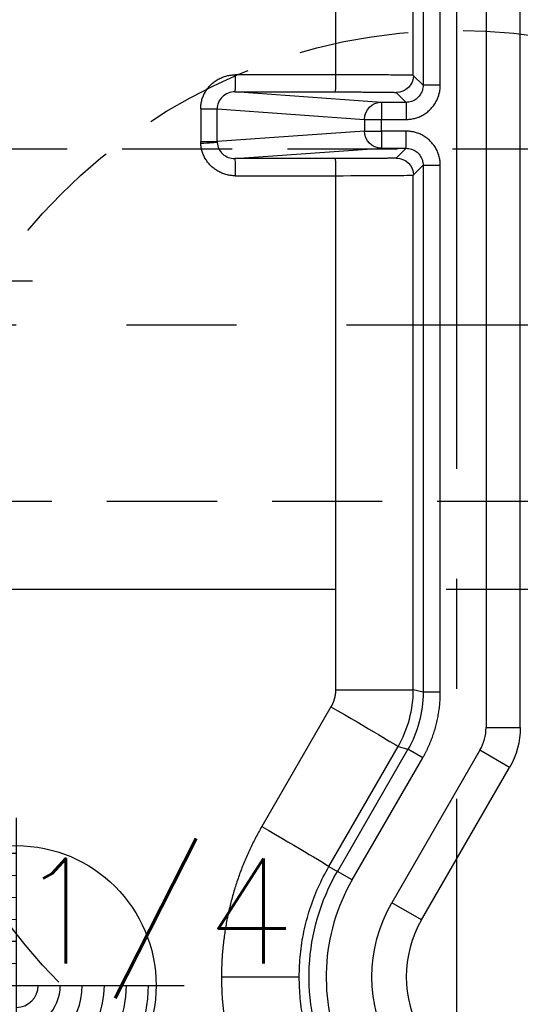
# Model space of a CAD drawing. Extents: x 2651 to 7771, y -1163 to 1075.
# Tile 210 of 256: x 4247 to 4258, y 303 to 326. Entities that reach past the tile are written whole.
import ezdxf

# ---------------------------------------------------------------- set-up
doc = ezdxf.new("R2010")
doc.units = 0
doc.header["$LTSCALE"] = 10
for name, pattern in [('CENTER', [2, 1.25, -0.25, 0.25, -0.25]), ('CNSCEN', [17, 15, -1, 0, -1]), ('HIDDEN', [0.375, 0.25, -0.125])]:
    doc.linetypes.add(name, pattern=pattern)
doc.layers.get('0').update_dxf_attribs({"linetype": 'CONTINUOUS'})
doc.layers.get('Defpoints').update_dxf_attribs({"linetype": 'CONTINUOUS'})
for name, color, linetype in [('1', 7, 'CONTINUOUS'), ('CEN', 1, 'CENTER'), ('COOL', 150, 'HIDDEN'), ('DIM', 3, 'CONTINUOUS'), ('HIDDEN', 6, 'HIDDEN'), ('PIN', 3, 'CONTINUOUS'), ('TEXT', 4, 'CONTINUOUS'), ('WOR1-CL', 1, 'CNSCEN')]:
    doc.layers.add(name, color=color, linetype=linetype)
doc.styles.get("Standard").update_dxf_attribs({"font": 'romans.shx'})
doc.dimstyles.new('MM& INCH5', dxfattribs={"dimtxt": 5, "dimasz": 2.5, "dimexe": 1, "dimexo": 0.5, "dimtad": 0, "dimrnd": 1.38778e-17, "dimzin": 9, "dimdsep": 46, "dimtxsty": 'Standard', "dimblk": 'CLOSED', "dimcen": 0, "dimclrd": 3, "dimclre": 3, "dimclrt": 3, "dimazin": 2, "dimtfac": 0.75, "dimtofl": 0, "dimtmove": 0, "dimatfit": 3, "dimfxl": 0, "dimtolj": 1, "dimarcsym": 0})

# ---------------------------------------------------------------- blocks, each defined once
blk = doc.blocks.new('DSD')
at = {"layer": '1', "color": 252, "linetype": 'Continuous'}
for p, q in [((465.965, 502.801), (464.199, 502.801)), ((461.422, 501.506), (462.095, 501.117)), ((460.095, 497.652), (462.095, 501.117)), ((462.996, 500.598), (461.395, 497.824)), ((462.996, 500.598), (463.332, 500.403)), ((461.731, 497.63), (463.332, 500.403)), ((463.526, 500.291), (461.955, 497.57)), ((463.526, 500.291), (463.332, 500.403)), ((463.478, 496.663), (465.049, 499.385)), ((459.422, 498.041), (460.095, 497.652)), ((461.395, 497.824), (461.731, 497.63)), ((461.955, 497.57), (461.731, 497.63)), ((459.956, 497.134), (459.179, 497.134)), ((459.956, 470.416), (459.956, 497.134)), ((460.995, 496.335), (460.995, 484.362)), ((460.995, 496.335), (461.384, 496.335)), ((461.384, 484.362), (461.384, 496.335)), ((461.384, 496.335), (461.608, 496.275)), ((463.374, 496.275), (461.608, 496.275)), ((463.374, 484.598), (463.374, 496.275)), ((461.608, 484.586), (461.384, 484.362)), ((465.652, 484.599), (463.374, 484.598)), ((461.384, 484.362), (460.995, 484.362)), ((461.773, 483.974), (461.996, 484.197)), ((465.662, 484.21), (462.332, 483.974)), ((463.384, 484.21), (465.662, 484.21)), ((462.332, 483.974), (461.773, 483.974)), ((461.773, 483.974), (461.773, 483.585)), ((462.332, 483.585), (462.332, 483.974)), ((462.718, 483.585), (466.061, 483.822)), ((466.061, 483.822), (466.061, 483.082)), ((466.437, 483.822), (466.061, 483.822)), ((466.437, 483.082), (466.437, 483.822)), ((461.773, 483.585), (462.332, 483.585)), ((462.332, 483.585), (462.332, 483.319)), ((462.718, 483.585), (462.332, 483.585)), ((462.718, 483.319), (462.718, 483.585)), ((462.332, 483.319), (461.773, 483.319)), ((461.773, 482.931), (461.773, 483.319)), ((462.332, 482.931), (462.332, 483.319)), ((462.718, 483.319), (462.332, 483.319)), ((466.061, 483.082), (462.718, 483.319)), ((466.437, 483.082), (466.061, 483.082)), ((461.773, 482.931), (462.332, 482.931)), ((461.996, 482.707), (461.773, 482.931)), ((462.332, 482.931), (465.662, 482.694)), ((460.995, 482.542), (460.995, 470.416)), ((460.995, 482.542), (461.384, 482.542)), ((461.384, 470.416), (461.384, 482.542)), ((461.384, 482.542), (461.608, 482.319)), ((465.662, 482.694), (463.384, 482.695)), ((461.608, 482.319), (461.608, 470.416)), ((463.374, 470.416), (463.374, 482.306)), ((463.374, 482.306), (465.652, 482.306))]:
    blk.add_line(p, q, dxfattribs=at)
at = {"layer": '1', "color": 7, "linetype": 'Continuous'}
for p, q in [((461.422, 501.506), (459.422, 498.041)), ((459.421, 498.041), (459.422, 498.041)), ((459.179, 497.134), (459.179, 470.416)), ((461.608, 496.275), (461.608, 484.586))]:
    blk.add_line(p, q, dxfattribs=at)
at = {"layer": '1', "color": 110, "linetype": 'Continuous'}
for p, q in [((460.095, 497.652), (462.095, 501.117)), ((459.956, 470.416), (459.956, 497.134))]:
    blk.add_line(p, q, dxfattribs=at)
at = {"layer": '1', "color": 252, "linetype": 'Continuous', "extrusion": (0, 0, -1)}
for radius, start in [(4.796, 155.4684), (3.368, 150)]:
    blk.add_arc((-459.179, 502.801), radius, start, 210, dxfattribs=at)
at = {"layer": '1', "color": 110, "linetype": 'Continuous', "extrusion": (0, 0, -1)}
blk.add_arc((-459.179, 502.801), 3.368, 150, 210, dxfattribs=at)
at = {"layer": '1', "color": 252, "linetype": 'Continuous'}
for centre, radius, start, end in [((459.179, 502.801), 4.408, 330, 24.5316), ((460.992, 497.134), 1.036, 150, 180)]:
    blk.add_arc(centre, radius, start, end, dxfattribs=at)
at = {"layer": '1', "color": 7, "linetype": 'Continuous'}
blk.add_arc((459.179, 502.801), 2.591, 330, 30, dxfattribs=at)
at = {"layer": '1', "color": 7, "linetype": 'Continuous', "extrusion": (0, 0, -1)}
blk.add_arc((-460.992, 497.134), 1.814, 0, 30, dxfattribs=at)
at = {"layer": '1', "color": 110, "linetype": 'Continuous'}
blk.add_arc((460.992, 497.134), 1.036, 150, 180, dxfattribs=at)
at = {"layer": '1', "color": 252, "linetype": 'Continuous', "extrusion": (0, 0, -1)}
for centre, major_axis, ratio, start_param, end_param in [((465.097, 499.385), (-1.57, 0.907), 0.013094, 4.735059, 6.274458), ((463.525, 496.663), (-1.57, 0.907), 0.013094, 4.735059, 6.274458), ((461.996, 484.586), (-0.275, 0.275), 0.999924, 3.927029, 5.497749), ((463.384, 484.598), (0, 0.389), 0.026177, 3.150322, 4.712395), ((465.662, 484.599), (0, -0.389), 0.026177, 0.00873, 1.570802), ((462.332, 483.585), (0.028, -0.388), 0.992489, 3.212987, 4.782718), ((466.446, 483.867), (-0.388, -0.023), 0.00153, 0.122632, 1.544661), ((462.332, 483.319), (-0.028, -0.388), 0.992489, 4.64206, 6.211791), ((461.996, 482.319), (0.275, 0.275), 0.999924, 3.927029, 5.497749), ((463.384, 482.306), (0, 0.389), 0.026177, 4.712383, 6.274456), ((465.662, 482.306), (0, 0.389), 0.026177, 4.712383, 6.274456)]:
    blk.add_ellipse(centre, major_axis=major_axis, ratio=ratio, start_param=start_param, end_param=end_param, dxfattribs=at)
at = {"layer": '1', "color": 7, "linetype": 'Continuous', "extrusion": (0, 0, -1)}
blk.add_ellipse((460.992, 497.134), major_axis=(1.814, 0), ratio=0.999975, start_param=3.141593, end_param=3.665156, dxfattribs=at)
at = {"layer": '1', "color": 252, "linetype": 'Continuous'}
for points, knots in [([(463.81, 504.738), (463.87, 504.582), (463.99, 504.271), (464.109, 503.785), (464.185, 503.295), (464.194, 502.966), (464.199, 502.801)], [0, 0, 0, 0, 0.252384, 0.503178, 0.752382, 1, 1, 1, 1]), ([(464.199, 502.801), (464.194, 502.629), (464.184, 502.284), (464.1, 501.768), (463.966, 501.26), (463.779, 500.762), (463.611, 500.449), (463.526, 500.291)], [0, 0, 0, 0, 0.196363, 0.394544, 0.594542, 0.79636, 1, 1, 1, 1]), ([(463.374, 484.598), (462.91, 484.596), (462.453, 484.594), (461.802, 484.59), (461.612, 484.588), (461.608, 484.586)], [0, 0, 0, 0, 0.5, 0.5, 1, 1, 1, 1]), ([(461.773, 483.974), (461.732, 483.977), (461.651, 483.985), (461.54, 484.043), (461.454, 484.13), (461.395, 484.24), (461.388, 484.322), (461.384, 484.362)], [0, 0, 0, 0, 0.200009, 0.400004, 0.599996, 0.799991, 1, 1, 1, 1]), ([(466.061, 483.845), (466.055, 483.943), (466.01, 484.038), (465.863, 484.172), (465.763, 484.21), (465.662, 484.21)], [0, 0, 0, 0, 0.5, 0.5, 1, 1, 1, 1]), ([(465.662, 482.694), (465.767, 482.694), (465.871, 482.736), (466.019, 482.879), (466.062, 482.98), (466.061, 483.082)], [0, 0, 0, 0, 0.5, 0.5, 1, 1, 1, 1]), ([(461.384, 482.542), (461.388, 482.583), (461.395, 482.664), (461.454, 482.774), (461.54, 482.861), (461.651, 482.92), (461.732, 482.927), (461.773, 482.931)], [0, 0, 0, 0, 0.200014, 0.400012, 0.600003, 0.799997, 1, 1, 1, 1]), ([(461.608, 482.319), (461.614, 482.318), (461.626, 482.316), (461.708, 482.315), (461.828, 482.313), (461.982, 482.311), (462.16, 482.31), (462.356, 482.309), (462.561, 482.308), (462.769, 482.307), (462.976, 482.307), (463.178, 482.306), (463.31, 482.306), (463.374, 482.306)], [0, 0, 0, 0, 0.112754, 0.221143, 0.325164, 0.424818, 0.520102, 0.611016, 0.697559, 0.77973, 0.857527, 0.930951, 1, 1, 1, 1])]:
    blk.add_open_spline(points, degree=3, knots=knots, dxfattribs=at)
for points, weights in [([(465.965, 502.801), (465.965, 503.391), (465.889, 503.975), (465.739, 504.545)], [1, 0.994458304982, 0.994458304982, 1]), ([(465.049, 499.385), (465.653, 500.429), (465.965, 501.595), (465.965, 502.801)], [1, 0.977274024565, 0.977274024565, 1]), ([(461.395, 497.824), (461.132, 497.369), (460.995, 496.861), (460.995, 496.335)], [1, 0.977285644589, 0.977285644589, 1]), ([(465.652, 484.599), (466.091, 484.599), (466.41, 484.301), (466.436, 483.867)], [1, 0.81841195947, 0.81841195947, 1]), ([(460.995, 484.362), (460.995, 483.907), (461.317, 483.585), (461.773, 483.585)], [1, 0.804755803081, 0.804755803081, 1]), ([(461.996, 484.197), (462.003, 484.204), (462.572, 484.209), (463.384, 484.21)], [1, 0.812893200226, 0.812893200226, 1]), ([(466.436, 483.867), (466.437, 483.852), (466.437, 483.837), (466.437, 483.822)], [1, 0.999721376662, 0.999721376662, 1]), ([(461.773, 483.319), (461.317, 483.319), (460.995, 482.997), (460.995, 482.542)], [1, 0.804755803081, 0.804755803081, 1]), ([(466.437, 483.082), (466.437, 482.627), (466.112, 482.306), (465.652, 482.306)], [1, 0.80498879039, 0.80498879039, 1]), ([(463.384, 482.695), (462.572, 482.695), (462.003, 482.7), (461.996, 482.707)], [1, 0.812893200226, 0.812893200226, 1])]:
    blk.add_rational_spline(points, weights, degree=3, dxfattribs=at)
for points in [[(461.384, 496.335), (461.384, 496.787), (461.505, 497.238), (461.731, 497.63)], [(461.955, 497.57), (461.729, 497.179), (461.608, 496.727), (461.608, 496.275)]]:
    blk.add_open_spline(points, degree=3, dxfattribs=at)
at = {"layer": '1', "color": 7, "linetype": 'Continuous'}
for points, weights in [([(463.374, 496.275), (463.374, 496.412), (463.409, 496.545), (463.478, 496.663)], [1, 0.977285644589, 0.977285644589, 1]), ([(466.061, 483.822), (466.061, 483.83), (466.061, 483.837), (466.061, 483.845)], [1, 0.999721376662, 0.999721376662, 1])]:
    blk.add_rational_spline(points, weights, degree=3, dxfattribs=at)
blk = doc.blocks.new('A$C3FB17615')
at = {"layer": 'CEN'}
for p, q in [((0, 15.24), (0, -15.24)), ((-15.24, 0), (15.24, 0))]:
    blk.add_line(p, q, dxfattribs=at)
at = {"layer": 'HIDDEN', "color": 110}
blk.add_circle((0, 0), 12.7, dxfattribs=at)
blk = doc.blocks.new('*D177')
at = {"layer": 'Defpoints', "color": 0}
for p in [(4171.684, 387.642), (4446.684, 319.642), (4473.321, 319.642)]:
    blk.add_point(p, dxfattribs=at)
at = {"layer": 'DIM', "color": 3, "lineweight": -2}
blk.add_line((4447.184, 319.642), (4473.321, 319.642), dxfattribs=at)
at = {"layer": 'DIM', "color": 3, "insert": (4494.184, 319.642), "char_height": 5, "attachment_point": 5}
blk.add_mtext('\\A1;68 [2.677]', dxfattribs=at)
blk = doc.blocks.new('_Closed')
at = {"color": 0, "linetype": 'ByBlock', "lineweight": -2}
for p, q in [((-1, 0.1667), (0, 0)), ((-1, 0.1667), (-1, -0.1667)), ((0, 0), (-1, -0.1667)), ((0, 0), (-1, 0))]:
    blk.add_line(p, q, dxfattribs=at)
blk = doc.blocks.new('*D178')
at = {"layer": 'Defpoints', "color": 0}
for p in [(4171.684, 387.642), (4446.684, 255.642), (4473.321, 255.642)]:
    blk.add_point(p, dxfattribs=at)
at = {"layer": 'DIM', "color": 3, "lineweight": -2}
blk.add_line((4447.184, 255.642), (4473.321, 255.642), dxfattribs=at)
at = {"layer": 'DIM', "color": 3, "insert": (4496.327, 255.642), "char_height": 5, "attachment_point": 5}
blk.add_mtext('\\A1;132 [5.197]', dxfattribs=at)
blk = doc.blocks.new('*D179')
at = {"layer": 'Defpoints', "color": 0}
for p in [(4171.684, 387.642), (4473.321, 263.642), (4381.212, 262.642)]:
    blk.add_point(p, dxfattribs=at)
at = {"layer": 'DIM', "color": 3, "lineweight": -2}
for p, q in [((4463.321, 262.642), (4468.321, 263.642)), ((4468.321, 263.642), (4473.321, 263.642)), ((4381.712, 262.642), (4463.321, 262.642))]:
    blk.add_line(p, q, dxfattribs=at)
at = {"layer": 'DIM', "color": 3, "insert": (4496.327, 263.642), "char_height": 5, "attachment_point": 5}
blk.add_mtext('\\A1;125 [4.921]', dxfattribs=at)
blk = doc.blocks.new('*D180')
at = {"layer": 'Defpoints', "color": 0}
for p in [(4171.684, 387.642), (4446.684, 212.642), (4473.321, 212.642)]:
    blk.add_point(p, dxfattribs=at)
at = {"layer": 'DIM', "color": 3, "lineweight": -2}
blk.add_line((4447.184, 212.642), (4473.321, 212.642), dxfattribs=at)
at = {"layer": 'DIM', "color": 3, "insert": (4493.946, 212.642), "char_height": 5, "attachment_point": 5}
blk.add_mtext('\\A1;175 [6.89]', dxfattribs=at)
blk = doc.blocks.new('*D181')
at = {"layer": 'Defpoints', "color": 0}
for p in [(4171.684, 387.642), (4446.684, 182.642), (4473.321, 182.642)]:
    blk.add_point(p, dxfattribs=at)
at = {"layer": 'DIM', "color": 3, "lineweight": -2}
blk.add_line((4447.184, 182.642), (4473.321, 182.642), dxfattribs=at)
at = {"layer": 'DIM', "color": 3, "insert": (4496.684, 182.642), "char_height": 5, "attachment_point": 5}
blk.add_mtext('\\A1;205 [8.071]', dxfattribs=at)
blk = doc.blocks.new('*D182')
at = {"layer": 'Defpoints', "color": 0}
for p in [(4171.684, 387.642), (4446.684, 162.642), (4473.321, 162.642)]:
    blk.add_point(p, dxfattribs=at)
at = {"layer": 'DIM', "color": 3, "lineweight": -2}
blk.add_line((4447.184, 162.642), (4473.321, 162.642), dxfattribs=at)
at = {"layer": 'DIM', "color": 3, "insert": (4496.684, 162.642), "char_height": 5, "attachment_point": 5}
blk.add_mtext('\\A1;225 [8.858]', dxfattribs=at)
blk = doc.blocks.new('*D183')
at = {"layer": 'Defpoints', "color": 0}
for p in [(4171.684, 387.642), (4446.684, 119.642), (4473.321, 119.642)]:
    blk.add_point(p, dxfattribs=at)
at = {"layer": 'DIM', "color": 3, "lineweight": -2}
blk.add_line((4447.184, 119.642), (4473.321, 119.642), dxfattribs=at)
at = {"layer": 'DIM', "color": 3, "insert": (4499.065, 119.642), "char_height": 5, "attachment_point": 5}
blk.add_mtext('\\A1;268 [10.551]', dxfattribs=at)
blk = doc.blocks.new('*D184')
at = {"layer": 'Defpoints', "color": 0}
for p in [(4171.684, 387.642), (4446.684, 12.642), (4473.321, 12.642)]:
    blk.add_point(p, dxfattribs=at)
at = {"layer": 'DIM', "color": 3, "lineweight": -2}
blk.add_line((4447.184, 12.642), (4473.321, 12.642), dxfattribs=at)
at = {"layer": 'DIM', "color": 3, "insert": (4499.065, 12.642), "char_height": 5, "attachment_point": 5}
blk.add_mtext('\\A1;375 [14.764]', dxfattribs=at)
blk = doc.blocks.new('*D185')
at = {"layer": 'Defpoints', "color": 0}
for p in [(4171.684, 387.642), (4446.684, 55.642), (4473.321, 55.642)]:
    blk.add_point(p, dxfattribs=at)
at = {"layer": 'DIM', "color": 3, "lineweight": -2}
blk.add_line((4447.184, 55.642), (4473.321, 55.642), dxfattribs=at)
at = {"layer": 'DIM', "color": 3, "insert": (4499.065, 55.642), "char_height": 5, "attachment_point": 5}
blk.add_mtext('\\A1;332 [13.071]', dxfattribs=at)
blk = doc.blocks.new('*D186')
at = {"layer": 'Defpoints', "color": 0}
for p in [(4171.684, 387.642), (4381.212, -22.358), (4473.321, -22.358)]:
    blk.add_point(p, dxfattribs=at)
at = {"layer": 'DIM', "color": 3, "lineweight": -2}
blk.add_line((4381.712, -22.358), (4473.321, -22.358), dxfattribs=at)
at = {"layer": 'DIM', "color": 3, "insert": (4499.065, -22.358), "char_height": 5, "attachment_point": 5}
blk.add_mtext('\\A1;410 [16.142]', dxfattribs=at)
blk = doc.blocks.new('*D187')
at = {"layer": 'Defpoints', "color": 0}
for p in [(4171.684, 387.642), (4274.104, -57.358), (4473.321, -57.358)]:
    blk.add_point(p, dxfattribs=at)
at = {"layer": 'DIM', "color": 3, "lineweight": -2}
blk.add_line((4274.604, -57.358), (4473.321, -57.358), dxfattribs=at)
at = {"layer": 'DIM', "color": 3, "insert": (4496.684, -57.358), "char_height": 5, "attachment_point": 5}
blk.add_mtext('\\A1;445 [17.52]', dxfattribs=at)
blk = doc.blocks.new('*D188')
at = {"layer": 'Defpoints', "color": 0}
for p in [(4171.684, 387.642), (4271.924, -104.358), (4473.321, -104.358)]:
    blk.add_point(p, dxfattribs=at)
at = {"layer": 'DIM', "color": 3, "lineweight": -2}
blk.add_line((4272.424, -104.358), (4473.321, -104.358), dxfattribs=at)
at = {"layer": 'DIM', "color": 3, "insert": (4496.684, -104.358), "char_height": 5, "attachment_point": 5}
blk.add_mtext('\\A1;492 [19.37]', dxfattribs=at)
blk = doc.blocks.new('*D189')
at = {"layer": 'Defpoints', "color": 0}
for p in [(4171.684, 387.642), (4285.884, -124.358), (4473.321, -124.358)]:
    blk.add_point(p, dxfattribs=at)
at = {"layer": 'DIM', "color": 3, "lineweight": -2}
blk.add_line((4286.384, -124.358), (4473.321, -124.358), dxfattribs=at)
at = {"layer": 'DIM', "color": 3, "insert": (4499.065, -124.358), "char_height": 5, "attachment_point": 5}
blk.add_mtext('\\A1;512 [20.157]', dxfattribs=at)
blk = doc.blocks.new('*D193')
at = {"layer": 'Defpoints', "color": 0}
for p in [(4171.684, 387.642), (4401.864, -82.358), (4473.321, -82.358)]:
    blk.add_point(p, dxfattribs=at)
at = {"layer": 'DIM', "color": 3, "lineweight": -2}
blk.add_line((4402.364, -82.358), (4473.321, -82.358), dxfattribs=at)
at = {"layer": 'DIM', "color": 3, "insert": (4499.065, -82.358), "char_height": 5, "attachment_point": 5}
blk.add_mtext('\\A1;470 [18.504]', dxfattribs=at)
blk = doc.blocks.new('*D199')
at = {"layer": 'Defpoints', "color": 0}
for p in [(4171.684, 387.642), (4256.684, -119.598), (4256.684, -149.953)]:
    blk.add_point(p, dxfattribs=at)
at = {"layer": 'DIM', "color": 3, "lineweight": -2}
blk.add_line((4256.684, -120.098), (4256.684, -149.953), dxfattribs=at)
at = {"layer": 'DIM', "color": 3, "insert": (4256.684, -170.935), "char_height": 5, "attachment_point": 5, "rotation": 90}
blk.add_mtext('\\A1;85 [3.346]', dxfattribs=at)
blk = doc.blocks.new('*D200')
at = {"layer": 'Defpoints', "color": 0}
for p in [(4171.684, 387.642), (4278.684, -131.558), (4278.684, -149.953)]:
    blk.add_point(p, dxfattribs=at)
at = {"layer": 'DIM', "color": 3, "lineweight": -2}
blk.add_line((4278.684, -132.058), (4278.684, -149.953), dxfattribs=at)
at = {"layer": 'DIM', "color": 3, "insert": (4278.684, -172.959), "char_height": 5, "attachment_point": 5, "rotation": 90}
blk.add_mtext('\\A1;107 [4.213]', dxfattribs=at)
blk = doc.blocks.new('*D201')
at = {"layer": 'Defpoints', "color": 0}
for p in [(4171.684, 387.642), (4296.684, -137.358), (4296.684, -149.953)]:
    blk.add_point(p, dxfattribs=at)
at = {"layer": 'DIM', "color": 3, "lineweight": -2}
blk.add_line((4296.684, -137.858), (4296.684, -149.953), dxfattribs=at)
at = {"layer": 'DIM', "color": 3, "insert": (4296.684, -172.959), "char_height": 5, "attachment_point": 5, "rotation": 90}
blk.add_mtext('\\A1;125 [4.921]', dxfattribs=at)
blk = doc.blocks.new('*D202')
at = {"layer": 'Defpoints', "color": 0}
for p in [(4171.684, 387.642), (4246.684, -84.778), (4246.684, -149.953)]:
    blk.add_point(p, dxfattribs=at)
at = {"layer": 'DIM', "color": 3, "lineweight": -2}
blk.add_line((4246.684, -85.278), (4246.684, -149.953), dxfattribs=at)
at = {"layer": 'DIM', "color": 3, "insert": (4246.684, -170.935), "char_height": 5, "attachment_point": 5, "rotation": 90}
blk.add_mtext('\\A1;75 [2.953]', dxfattribs=at)
blk = doc.blocks.new('*D203')
at = {"layer": 'Defpoints', "color": 0}
for p in [(4171.684, 387.642), (4368.684, -115.538), (4368.684, -149.953)]:
    blk.add_point(p, dxfattribs=at)
at = {"layer": 'DIM', "color": 3, "lineweight": -2}
blk.add_line((4368.684, -116.038), (4368.684, -149.953), dxfattribs=at)
at = {"layer": 'DIM', "color": 3, "insert": (4368.684, -172.959), "char_height": 5, "attachment_point": 5, "rotation": 90}
blk.add_mtext('\\A1;197 [7.756]', dxfattribs=at)
blk = doc.blocks.new('117')
at = {"layer": 'WOR1-CL'}
blk.add_line((269.32, 1693.104), (240.58, 1693.104), dxfattribs=at)
blk = doc.blocks.new('A$C257357D5')
at = {"layer": 'COOL', "color": 1, "linetype": 'CENTER'}
blk.add_line((275, 31), (58.88, 31), dxfattribs=at)
blk.add_line((275, 31), (58.88, 31), dxfattribs=at)
at = {"layer": 'COOL'}
blk.add_lwpolyline([(237.406, 35), (58.309, 35), (56, 31), (58.309, 27), (237.406, 27)], dxfattribs=at)
blk.add_blockref('117', (-193.95, -1661.104), dxfattribs=at)
blk = doc.blocks.new('*U6', base_point=(965.4695, 1808.9548))
blk.add_circle((965.4695, 1808.9548), 0.5)
for radius, start, end in [(0.4724, 90, 180), (0.3937, 90, 180), (0.315, 90, 180), (0.2362, 90, 180), (0.1575, 90, 180), (0.0787, 90, 180), (0.0787, 270, 0), (0.1575, 270, 0), (0.2362, 270, 0), (0.315, 270, 0), (0.3937, 270, 0), (0.4724, 270, 0)]:
    blk.add_arc((965.4695, 1808.9548), radius, start, end)
at = {"layer": 'PIN'}
for p, q in [((965.4695, 1809.5548), (965.4695, 1808.3548)), ((964.8695, 1808.9548), (966.0695, 1808.9548))]:
    blk.add_line(p, q, dxfattribs=at)

msp = doc.modelspace()

# ---------------------------------------------------------------- block references
at = {"layer": 'DIM', "rotation": 180}
msp.add_blockref('DSD', (4717.309, 806.636), dxfattribs=at)
at = {"layer": 'DIM'}
msp.add_blockref('A$C257357D5', (4171.684, 287.642), dxfattribs=at)
at = {"layer": 'PIN', "xscale": 6.35, "yscale": 6.35, "zscale": 6.35}
msp.add_blockref('*U6', (4246.684, 303.642), dxfattribs=at)
at = {"layer": 'TEXT'}
msp.add_blockref('A$C3FB17615', (4256.684, 312.642), dxfattribs=at)

# ---------------------------------------------------------------- texts
at = {"layer": 'PIN', "color": 4}
msp.add_text('1/4', height=2.3813, dxfattribs=at).set_placement((4246.684, 304.142))

# ---------------------------------------------------------------- dimensions: what is measured, and where the dimension line sits
at = {"layer": 'DIM'}
for feature_location, offset, dtype, picture, middle in [((4446.684, 319.642), (26.637, 0), 0, '*D177', (4494.184, 319.642)), ((4446.684, 255.642), (26.637, 0), 0, '*D178', (4496.327, 255.642)), ((4381.212, 262.642), (92.109, 1), 0, '*D179', (4496.327, 263.642)), ((4446.684, 212.642), (26.637, 0), 0, '*D180', (4493.946, 212.642)), ((4446.684, 182.642), (26.637, 0), 0, '*D181', (4496.684, 182.642)), ((4446.684, 162.642), (26.637, 0), 0, '*D182', (4496.684, 162.642)), ((4446.684, 119.642), (26.637, 0), 0, '*D183', (4499.065, 119.642)), ((4446.684, 12.642), (26.637, 0), 0, '*D184', (4499.065, 12.642)), ((4446.684, 55.642), (26.637, 0), 0, '*D185', (4499.065, 55.642)), ((4381.212, -22.358), (92.109, 0), 0, '*D186', (4499.065, -22.358)), ((4274.104, -57.358), (199.217, 0), 0, '*D187', (4496.684, -57.358)), ((4271.924, -104.358), (201.397, 0), 0, '*D188', (4496.684, -104.358)), ((4285.884, -124.358), (187.437, 0), 0, '*D189', (4499.065, -124.358)), ((4401.864, -82.358), (71.457, 0), 0, '*D193', (4499.065, -82.358)), ((4256.684, -119.598), (0, -30.355), 1, '*D199', (4256.684, -170.935)), ((4278.684, -131.558), (0, -18.395), 1, '*D200', (4278.684, -172.959)), ((4296.684, -137.358), (0, -12.595), 1, '*D201', (4296.684, -172.959)), ((4246.684, -84.778), (0, -65.175), 1, '*D202', (4246.684, -170.935)), ((4368.684, -115.538), (0, -34.415), 1, '*D203', (4368.684, -172.959))]:
    dim = msp.add_ordinate_dim(feature_location=feature_location, offset=offset, dtype=dtype, origin=(4171.684, 387.642), dimstyle='MM& INCH5', dxfattribs=at)
    dim.commit()
    dim.dimension.update_dxf_attribs({"geometry": picture, "text_midpoint": middle})

doc.saveas('drawing.dxf')
